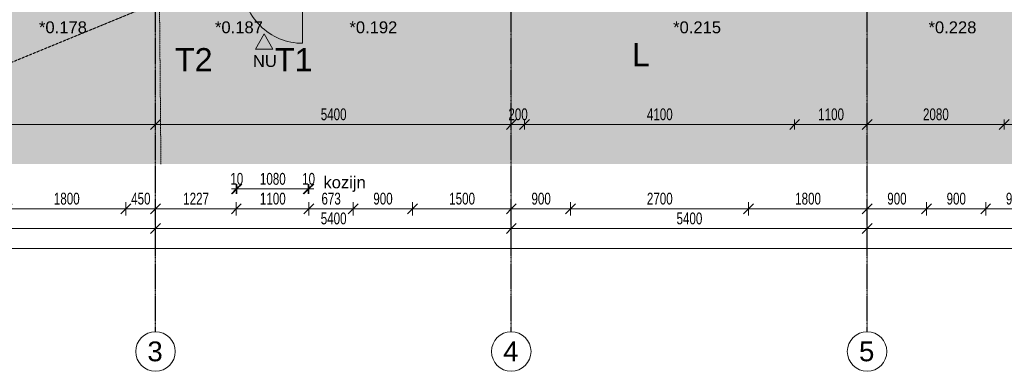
# Model space of a CAD drawing. Header units: millimetres. Extents: x -80560 to 110805, y -11020 to 52719.
# Tile 33 of 152: x 49034 to 63977, y 3783 to 9111. Entities that reach past the tile are written whole.
import ezdxf

# ---------------------------------------------------------------- set-up
doc = ezdxf.new("R2010")
doc.units = ezdxf.units.MM
doc.linetypes.add('CENTER2', pattern=[20, 8, -4, 4, -4])
doc.linetypes.add('DASHED2_2_', pattern=[6, 4, -2])
for name, color, linetype, lineweight in [('A-ANNO-DIMS', 211, 'Continuous', 9), ('A-ANNO-DIMS-100', 211, 'Continuous', 9), ('A-ANNO-NOTE', 131, 'Continuous', 18), ('A-FLOR-PATT', 8, 'Continuous', 18), ('A-GENM', 13, 'Continuous', 18), ('A-GLAZ-IDEN', 152, 'Continuous', 18), ('G-ANNO-SYMB', 111, 'Continuous', 9), ('G-ANNO-TEXT', 231, 'Continuous', 9), ('L-SITE', 91, 'Continuous', 18), ('S-GRID', 1, 'Continuous', 9), ('S-GRID-IDEN', 1, 'Continuous', 9)]:
    doc.layers.add(name, color=color, linetype=linetype, lineweight=lineweight)
doc.styles.add('Arial', font='arial.ttf', dxfattribs={"height": 180})
doc.styles.add('Arial_4', font='arial.ttf', dxfattribs={"height": 350})
doc.styles.add('Arial_5', font='arial.ttf', dxfattribs={"height": 300})
doc.styles.add('Arial_6', font='arial.ttf', dxfattribs={"width": 0.7, "height": 180})
doc.dimstyles.new('n3o_1_8', dxfattribs={"dimscale": 304.8, "dimtxt": 183.646692, "dimasz": 0.492126, "dimexe": 0.246063, "dimexo": 0.0625, "dimgap": 0.032808, "dimtad": 1, "dimdec": 0, "dimdsep": 46, "dimtxsty": 'Arial_6', "dimblk1": 'OBLIQUE', "dimblk2": 'OBLIQUE', "dimsah": 1, "dimcen": 0.09, "dimdle": 0.246063, "dimazin": 0, "dimtfac": 1, "dimtdec": 4, "dimtix": 1, "dimtmove": 0, "dimatfit": 3, "dimfxl": 0.246063, "dimfxlon": 1, "dimtvp": 1, "dimtolj": 1, "dimtzin": 0, "dimarcsym": 2})
doc.dimstyles.new('n3o_1_8_0_decimalen', dxfattribs={"dimscale": 304.8, "dimtxt": 183.646692, "dimasz": 0.492126, "dimexe": 0.328084, "dimexo": 0.0625, "dimgap": 0.032808, "dimtad": 1, "dimdec": 0, "dimdsep": 46, "dimtxsty": 'Arial_6', "dimblk1": 'OBLIQUE', "dimblk2": 'OBLIQUE', "dimsah": 1, "dimcen": 0.09, "dimdle": 0.328084, "dimazin": 0, "dimtfac": 1, "dimtdec": 4, "dimtix": 1, "dimtmove": 0, "dimatfit": 3, "dimfxl": 0.328084, "dimfxlon": 1, "dimtvp": 1, "dimtolj": 1, "dimtzin": 0, "dimarcsym": 2})
doc.dimstyles.new('n3o_1_8_3', dxfattribs={"dimscale": 304.8, "dimtxt": 183.646692, "dimasz": 0.492126, "dimexe": 0.246063, "dimexo": 0.0625, "dimgap": 0.032808, "dimtad": 1, "dimdec": 0, "dimdsep": 46, "dimtxsty": 'Arial_6', "dimblk1": 'OBLIQUE', "dimblk2": 'OBLIQUE', "dimsah": 1, "dimcen": 0.09, "dimdle": 0.246063, "dimazin": 0, "dimtfac": 1, "dimtdec": 4, "dimtix": 1, "dimtmove": 0, "dimatfit": 3, "dimfxl": 0.246063, "dimfxlon": 1, "dimtvp": 1, "dimtolj": 1, "dimtzin": 0, "dimarcsym": 2})

# ---------------------------------------------------------------- blocks, each defined once
blk = doc.blocks.new('90_n3o_opstelplaats_hulpdienst - brandweer_4x10m-1977999-DO_00 begane grond')
at = {"layer": 'L-SITE', "linetype": 'DASHED2_2_'}
for p, q in [((-5000, -2000), (-5000, 463)), ((1025, 410), (-5000, -2000)), ((-1071, 428), (5000, -2000)), ((5000, 375), (5000, -2000)), ((5000, -2000), (-5000, -2000))]:
    blk.add_line(p, q, dxfattribs=at)
blk = doc.blocks.new('Leonardo College_EHA_1489_R18_CF_situatie_2020_rvt-1-DO_00 begane grond')
at = {"layer": 'A-FLOR-PATT', "lineweight": 9}
h = blk.add_hatch(dxfattribs=at)
h.set_pattern_fill('FP_27', color=93, style=0, pattern_type=2)
h.set_pattern_definition([(90, (0, 0), (-456.197, 456.197), [120.967, -791.427]), (45, (0, 0), (-456.197, 456.197), [120.968, -524.193]), (135, (0, 0), (-456.197, -456.197), [120.968, -524.193])])
h.paths.add_polyline_path([(53548, 6923), (67447, 6923), (67425, 9701), (65130, 9701), (65130, 9711), (64440, 9713), (64440, 9701), (64450, 9701), (64450, 9584), (62200, 9584), (62200, 9701), (62210, 9701), (62210, 9720), (61626, 9721), (60390, 9721), (60390, 9701), (60400, 9701), (60400, 9584), (57700, 9584), (57700, 9701), (57710, 9701), (57710, 9721), (54990, 9721), (54990, 9701), (55000, 9701), (55000, 9584), (52300, 9584), (52300, 9701), (52268, 9701), (52268, 9694), (52290, 9694), (52290, 9684), (49610, 9684), (49610, 9694), (49632, 9694), (49632, 9701), (49600, 9700), (49600, 9584), (47450, 9584), (47450, 9701), (47418, 9701), (47418, 9694), (47440, 9694), (47440, 9684), (42960, 9684), (42960, 9694), (42982, 9694), (42982, 9701), (42950, 9700), (42950, 9584), (41600, 9584), (41600, 9701), (41568, 9701), (41568, 9694), (41590, 9694), (41590, 9684), (40683, 9684), (40682, 9678), (39817, 9678), (39817, 9684), (39710, 9684), (39710, 9694), (39732, 9694), (39732, 9701), (39700, 9701), (39700, 9584), (38800, 9584), (38800, 9701), (38768, 9701), (38768, 9694), (38790, 9694), (38790, 9684), (37910, 9684), (37910, 9694), (37932, 9694), (37932, 9701), (37900, 9701), (37900, 9584), (35200, 9584), (35200, 9701), (35168, 9701), (35168, 9694), (35190, 9694), (35190, 9684), (32510, 9684), (32510, 9694), (32532, 9694), (32532, 9701), (32500, 9701), (32500, 9584), (30100, 9584), (30100, 9701), (30068, 9701), (30068, 9694), (30090, 9694), (30090, 9684), (29210, 9684), (29210, 9694), (29232, 9694), (29232, 9701), (29200, 9701), (29200, 9584), (28527, 9584), (28527, 9701), (28495, 9701), (28495, 9694), (28517, 9694), (28517, 9684), (28412, 9684), (28409, 9668), (27544, 9668), (27542, 9684), (27437, 9684), (27437, 9694), (27459, 9694), (27459, 9701), (27427, 9701), (27427, 9584), (25750, 9584), (25750, 9701), (25718, 9701), (25718, 9694), (25740, 9694), (25740, 9684), (23960, 9684), (23960, 9694), (23982, 9694), (23982, 9701), (23950, 9700), (23950, 9584), (23050, 9584), (23050, 9701), (23018, 9701), (23018, 9694), (23040, 9694), (23040, 9684), (22160, 9684), (22160, 9694), (22182, 9694), (22182, 9701), (22150, 9701), (22150, 9584), (20350, 9584), (20350, 9701), (20318, 9701), (20318, 9694), (20340, 9694), (20340, 9684), (15860, 9684), (15860, 9694), (15882, 9694), (15882, 9701), (15850, 9700), (15850, 9584), (14384, 9584), (14384, 9721), (7590, 9721), (7590, 6923), (52710, 6923)], flags=0)
h.paths.add_polyline_path([(30068, 9713), (30073, 9713), (30073, 9721), (30068, 9721)], flags=0)
h.paths.add_polyline_path([(29227, 9713), (29232, 9713), (29232, 9721), (29227, 9721)], flags=0)
at = {"lineweight": 18, "rotation": 180.5084471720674}
blk.add_blockref('90_n3o_opstelplaats_hulpdienst - brandweer_4x10m-1977999-DO_00 begane grond', (21279, 7342), dxfattribs=at)
blk = doc.blocks.new('Mobility Plan Swing v2 - Mobility Plan Swing v2-33672550-DO_00 begane grond')
at = {"layer": 'A-GENM'}
blk.add_line((-457, 914), (-457, 0), dxfattribs=at)
blk.add_arc((-457, 0), 914, 360, 90, dxfattribs=at)
blk = doc.blocks.new('Grid - r_3_0mm-316018-DO_00 begane grond')
at = {"layer": 'S-GRID-IDEN'}
blk.add_circle((0, 0), 3, dxfattribs=at)
blk = doc.blocks.new('00_n3o_sym_entreepijltje - nooduitgang_1_8mm-3376787-DO_00 begane grond')
at = {"layer": 'A-ANNO-NOTE', "lineweight": 9}
blk.add_hatch(color=256, dxfattribs=at).paths.add_polyline_path([(-1.32, -2.32), (0, 0), (1.31, -2.32)], flags=0)
at = {"layer": 'A-ANNO-NOTE'}
for p, q in [((0, 0), (-1.32, -2.32)), ((1.31, -2.32), (0, 0)), ((-1.32, -2.32), (1.31, -2.32))]:
    blk.add_line(p, q, dxfattribs=at)
blk = doc.blocks.new('DIMBLOCK63-DO_00 begane grond')
at = {"layer": 'A-ANNO-DIMS-100'}
for p, q in [((45695, 5946), (45770, 6021)), ((45695, 6021), (45695, 5871)), ((45695, 5946), (45695, 6021)), ((51095, 5946), (51170, 6021)), ((51095, 6021), (51095, 5871)), ((51095, 5946), (51095, 6021)), ((45695, 5946), (45620, 5871)), ((45695, 5946), (51095, 5946)), ((51095, 5946), (51020, 5871))]:
    blk.add_line(p, q, dxfattribs=at)
at = {"layer": 'A-ANNO-DIMS-100', "color": 0, "insert": (48203, 6190), "char_height": 180, "width": 461.09, "attachment_point": 1, "line_spacing_factor": 0.941778, "style": 'Arial_6'}
blk.add_mtext('5400', dxfattribs=at)
blk = doc.blocks.new('_Oblique')
at = {"color": 0, "linetype": 'ByBlock', "lineweight": -2}
blk.add_line((-0.5, -0.5), (0.5, 0.5), dxfattribs=at)
blk = doc.blocks.new('DIMBLOCK64-DO_00 begane grond')
at = {"layer": 'A-ANNO-DIMS-100'}
for p, q in [((51095, 5946), (51170, 6021)), ((51095, 6021), (51095, 5871)), ((51095, 5946), (51095, 6021)), ((56495, 5946), (56570, 6021)), ((56495, 6021), (56495, 5871)), ((56495, 5946), (56495, 6021)), ((51095, 5946), (51020, 5871)), ((51095, 5946), (56495, 5946)), ((56495, 5946), (56420, 5871))]:
    blk.add_line(p, q, dxfattribs=at)
at = {"layer": 'A-ANNO-DIMS-100', "color": 0, "insert": (53603, 6190), "char_height": 180, "width": 461.09, "attachment_point": 1, "line_spacing_factor": 0.941778, "style": 'Arial_6'}
blk.add_mtext('5400', dxfattribs=at)
blk = doc.blocks.new('DIMBLOCK65-DO_00 begane grond')
at = {"layer": 'A-ANNO-DIMS-100'}
for p, q in [((56495, 5946), (56570, 6021)), ((56495, 6021), (56495, 5871)), ((56495, 5946), (56495, 6021)), ((61895, 5946), (61970, 6021)), ((61895, 6021), (61895, 5871)), ((61895, 5946), (61895, 6021)), ((56495, 5946), (56420, 5871)), ((56495, 5946), (61895, 5946)), ((61895, 5946), (61820, 5871))]:
    blk.add_line(p, q, dxfattribs=at)
at = {"layer": 'A-ANNO-DIMS-100', "color": 0, "insert": (59003, 6190), "char_height": 180, "width": 461.09, "attachment_point": 1, "line_spacing_factor": 0.941778, "style": 'Arial_6'}
blk.add_mtext('5400', dxfattribs=at)
blk = doc.blocks.new('DIMBLOCK66-DO_00 begane grond')
at = {"layer": 'A-ANNO-DIMS-100'}
for p, q in [((61895, 5946), (61970, 6021)), ((61895, 6021), (61895, 5871)), ((61895, 5946), (61895, 6021)), ((67295, 5946), (67370, 6021)), ((67295, 6021), (67295, 5871)), ((67295, 5946), (67295, 6021)), ((61895, 5946), (61820, 5871)), ((61895, 5946), (67295, 5946)), ((67295, 5946), (67220, 5871))]:
    blk.add_line(p, q, dxfattribs=at)
at = {"layer": 'A-ANNO-DIMS-100', "color": 0, "insert": (64403, 6190), "char_height": 180, "width": 461.09, "attachment_point": 1, "line_spacing_factor": 0.941778, "style": 'Arial_6'}
blk.add_mtext('5400', dxfattribs=at)
blk = doc.blocks.new('DIMBLOCK272-DO_00 begane grond')
at = {"layer": 'A-ANNO-DIMS-100'}
for p, q in [((102365, 10470), (102365, 5571)), ((102365, 5646), (102365, 10470)), ((39279, 5646), (39354, 5721)), ((39279, 5721), (39279, 5571)), ((39279, 5646), (39279, 5721)), ((102365, 5646), (102440, 5721)), ((39204, 5646), (102440, 5646)), ((39279, 5646), (39204, 5571)), ((102365, 5646), (102290, 5571))]:
    blk.add_line(p, q, dxfattribs=at)
at = {"layer": 'A-ANNO-DIMS-100', "color": 0, "insert": (70582, 5890), "char_height": 180, "width": 576.37, "attachment_point": 1, "line_spacing_factor": 0.941778, "style": 'Arial_6'}
blk.add_mtext('63086', dxfattribs=at)
blk = doc.blocks.new('DIMBLOCK530-DO_00 begane grond')
at = {"layer": 'A-ANNO-DIMS-100'}
for p, q in [((48845, 6346), (48845, 6146)), ((48845, 6246), (48845, 6346)), ((48845, 6246), (48920, 6321)), ((50645, 6346), (50645, 6146)), ((50645, 6246), (50645, 6346)), ((50645, 6246), (50720, 6321)), ((48845, 6246), (48770, 6171)), ((48845, 6246), (50645, 6246)), ((50645, 6246), (50570, 6171))]:
    blk.add_line(p, q, dxfattribs=at)
at = {"layer": 'A-ANNO-DIMS-100', "color": 0, "insert": (49553, 6490), "char_height": 180, "width": 461.09, "attachment_point": 1, "line_spacing_factor": 0.941778, "style": 'Arial_6'}
blk.add_mtext('1800', dxfattribs=at)
blk = doc.blocks.new('DIMBLOCK531-DO_00 begane grond')
at = {"layer": 'A-ANNO-DIMS-100'}
for p, q in [((50645, 6346), (50645, 6146)), ((50645, 6246), (50645, 6346)), ((50645, 6246), (50720, 6321)), ((51095, 6346), (51095, 6146)), ((51095, 6246), (51095, 6346)), ((51095, 6246), (51170, 6321)), ((50645, 6246), (50570, 6171)), ((50645, 6246), (51095, 6246)), ((51095, 6246), (51020, 6171))]:
    blk.add_line(p, q, dxfattribs=at)
at = {"layer": 'A-ANNO-DIMS-100', "color": 0, "insert": (50726, 6490), "char_height": 180, "width": 345.82, "attachment_point": 1, "line_spacing_factor": 0.941778, "style": 'Arial_6'}
blk.add_mtext('450', dxfattribs=at)
blk = doc.blocks.new('DIMBLOCK532-DO_00 begane grond')
at = {"layer": 'A-ANNO-DIMS-100'}
for p, q in [((51095, 6346), (51095, 6146)), ((51095, 6246), (51095, 6346)), ((51095, 6246), (51170, 6321)), ((52322, 6346), (52322, 6146)), ((52322, 6246), (52322, 6346)), ((52322, 6246), (52397, 6321)), ((51095, 6246), (51020, 6171)), ((51095, 6246), (52322, 6246)), ((52322, 6246), (52247, 6171))]:
    blk.add_line(p, q, dxfattribs=at)
at = {"layer": 'A-ANNO-DIMS-100', "color": 0, "insert": (51516, 6490), "char_height": 180, "width": 461.09, "attachment_point": 1, "line_spacing_factor": 0.941778, "style": 'Arial_6'}
blk.add_mtext('1227', dxfattribs=at)
blk = doc.blocks.new('DIMBLOCK533-DO_00 begane grond')
at = {"layer": 'A-ANNO-DIMS-100'}
for p, q in [((52322, 6346), (52322, 6146)), ((52322, 6246), (52322, 6346)), ((52322, 6246), (52397, 6321)), ((53422, 6346), (53422, 6146)), ((53422, 6246), (53422, 6346)), ((53422, 6246), (53497, 6321)), ((52322, 6246), (52247, 6171)), ((52322, 6246), (53422, 6246)), ((53422, 6246), (53347, 6171))]:
    blk.add_line(p, q, dxfattribs=at)
at = {"layer": 'A-ANNO-DIMS-100', "color": 0, "insert": (52680, 6490), "char_height": 180, "width": 461.09, "attachment_point": 1, "line_spacing_factor": 0.941778, "style": 'Arial_6'}
blk.add_mtext('1100', dxfattribs=at)
blk = doc.blocks.new('DIMBLOCK534-DO_00 begane grond')
at = {"layer": 'A-ANNO-DIMS-100'}
for p, q in [((53422, 6346), (53422, 6146)), ((53422, 6246), (53422, 6346)), ((53422, 6246), (53497, 6321)), ((54095, 6346), (54095, 6146)), ((54095, 6246), (54095, 6346)), ((54095, 6246), (54170, 6321)), ((53422, 6246), (53347, 6171)), ((53422, 6246), (54095, 6246)), ((54095, 6246), (54020, 6171))]:
    blk.add_line(p, q, dxfattribs=at)
at = {"layer": 'A-ANNO-DIMS-100', "color": 0, "insert": (53614, 6490), "char_height": 180, "width": 345.82, "attachment_point": 1, "line_spacing_factor": 0.941778, "style": 'Arial_6'}
blk.add_mtext('673', dxfattribs=at)
blk = doc.blocks.new('DIMBLOCK535-DO_00 begane grond')
at = {"layer": 'A-ANNO-DIMS-100'}
for p, q in [((54095, 6346), (54095, 6146)), ((54095, 6246), (54095, 6346)), ((54095, 6246), (54170, 6321)), ((54995, 6346), (54995, 6146)), ((54995, 6246), (54995, 6346)), ((54995, 6246), (55070, 6321)), ((54095, 6246), (54020, 6171)), ((54095, 6246), (54995, 6246)), ((54995, 6246), (54920, 6171))]:
    blk.add_line(p, q, dxfattribs=at)
at = {"layer": 'A-ANNO-DIMS-100', "color": 0, "insert": (54401, 6490), "char_height": 180, "width": 345.82, "attachment_point": 1, "line_spacing_factor": 0.941778, "style": 'Arial_6'}
blk.add_mtext('900', dxfattribs=at)
blk = doc.blocks.new('DIMBLOCK536-DO_00 begane grond')
at = {"layer": 'A-ANNO-DIMS-100'}
for p, q in [((54995, 6346), (54995, 6146)), ((54995, 6246), (54995, 6346)), ((54995, 6246), (55070, 6321)), ((56495, 6346), (56495, 6146)), ((56495, 6246), (56495, 6346)), ((56495, 6246), (56570, 6321)), ((54995, 6246), (54920, 6171)), ((54995, 6246), (56495, 6246)), ((56495, 6246), (56420, 6171))]:
    blk.add_line(p, q, dxfattribs=at)
at = {"layer": 'A-ANNO-DIMS-100', "color": 0, "insert": (55553, 6490), "char_height": 180, "width": 461.09, "attachment_point": 1, "line_spacing_factor": 0.941778, "style": 'Arial_6'}
blk.add_mtext('1500', dxfattribs=at)
blk = doc.blocks.new('DIMBLOCK537-DO_00 begane grond')
at = {"layer": 'A-ANNO-DIMS-100'}
for p, q in [((56495, 6346), (56495, 6146)), ((56495, 6246), (56495, 6346)), ((56495, 6246), (56570, 6321)), ((57395, 6346), (57395, 6146)), ((57395, 6246), (57395, 6346)), ((57395, 6246), (57470, 6321)), ((56495, 6246), (56420, 6171)), ((56495, 6246), (57395, 6246)), ((57395, 6246), (57320, 6171))]:
    blk.add_line(p, q, dxfattribs=at)
at = {"layer": 'A-ANNO-DIMS-100', "color": 0, "insert": (56801, 6490), "char_height": 180, "width": 345.82, "attachment_point": 1, "line_spacing_factor": 0.941778, "style": 'Arial_6'}
blk.add_mtext('900', dxfattribs=at)
blk = doc.blocks.new('DIMBLOCK538-DO_00 begane grond')
at = {"layer": 'A-ANNO-DIMS-100'}
for p, q in [((57395, 6346), (57395, 6146)), ((57395, 6246), (57395, 6346)), ((57395, 6246), (57470, 6321)), ((60095, 6346), (60095, 6146)), ((60095, 6246), (60095, 6346)), ((60095, 6246), (60170, 6321)), ((57395, 6246), (57320, 6171)), ((57395, 6246), (60095, 6246)), ((60095, 6246), (60020, 6171))]:
    blk.add_line(p, q, dxfattribs=at)
at = {"layer": 'A-ANNO-DIMS-100', "color": 0, "insert": (58553, 6490), "char_height": 180, "width": 461.09, "attachment_point": 1, "line_spacing_factor": 0.941778, "style": 'Arial_6'}
blk.add_mtext('2700', dxfattribs=at)
blk = doc.blocks.new('DIMBLOCK539-DO_00 begane grond')
at = {"layer": 'A-ANNO-DIMS-100'}
for p, q in [((60095, 6346), (60095, 6146)), ((60095, 6246), (60095, 6346)), ((60095, 6246), (60170, 6321)), ((61895, 6346), (61895, 6146)), ((61895, 6246), (61895, 6346)), ((61895, 6246), (61970, 6321)), ((60095, 6246), (60020, 6171)), ((60095, 6246), (61895, 6246)), ((61895, 6246), (61820, 6171))]:
    blk.add_line(p, q, dxfattribs=at)
at = {"layer": 'A-ANNO-DIMS-100', "color": 0, "insert": (60803, 6490), "char_height": 180, "width": 461.09, "attachment_point": 1, "line_spacing_factor": 0.941778, "style": 'Arial_6'}
blk.add_mtext('1800', dxfattribs=at)
blk = doc.blocks.new('DIMBLOCK540-DO_00 begane grond')
at = {"layer": 'A-ANNO-DIMS-100'}
for p, q in [((61895, 6346), (61895, 6146)), ((61895, 6246), (61895, 6346)), ((61895, 6246), (61970, 6321)), ((62795, 6346), (62795, 6146)), ((62795, 6246), (62795, 6346)), ((62795, 6246), (62870, 6321)), ((61895, 6246), (61820, 6171)), ((61895, 6246), (62795, 6246)), ((62795, 6246), (62720, 6171))]:
    blk.add_line(p, q, dxfattribs=at)
at = {"layer": 'A-ANNO-DIMS-100', "color": 0, "insert": (62201, 6490), "char_height": 180, "width": 345.82, "attachment_point": 1, "line_spacing_factor": 0.941778, "style": 'Arial_6'}
blk.add_mtext('900', dxfattribs=at)
blk = doc.blocks.new('DIMBLOCK541-DO_00 begane grond')
at = {"layer": 'A-ANNO-DIMS-100'}
for p, q in [((62795, 6346), (62795, 6146)), ((62795, 6246), (62795, 6346)), ((62795, 6246), (62870, 6321)), ((63695, 6346), (63695, 6146)), ((63695, 6246), (63695, 6346)), ((63695, 6246), (63770, 6321)), ((62795, 6246), (62720, 6171)), ((62795, 6246), (63695, 6246)), ((63695, 6246), (63620, 6171))]:
    blk.add_line(p, q, dxfattribs=at)
at = {"layer": 'A-ANNO-DIMS-100', "color": 0, "insert": (63101, 6490), "char_height": 180, "width": 345.82, "attachment_point": 1, "line_spacing_factor": 0.941778, "style": 'Arial_6'}
blk.add_mtext('900', dxfattribs=at)
blk = doc.blocks.new('DIMBLOCK542-DO_00 begane grond')
at = {"layer": 'A-ANNO-DIMS-100'}
for p, q in [((63695, 6346), (63695, 6146)), ((63695, 6246), (63695, 6346)), ((63695, 6246), (63770, 6321)), ((64595, 6346), (64595, 6146)), ((64595, 6246), (64595, 6346)), ((64595, 6246), (64670, 6321)), ((63695, 6246), (63620, 6171)), ((63695, 6246), (64595, 6246)), ((64595, 6246), (64520, 6171))]:
    blk.add_line(p, q, dxfattribs=at)
at = {"layer": 'A-ANNO-DIMS-100', "color": 0, "insert": (64001, 6490), "char_height": 180, "width": 345.82, "attachment_point": 1, "line_spacing_factor": 0.941778, "style": 'Arial_6'}
blk.add_mtext('900', dxfattribs=at)
blk = doc.blocks.new('DIMBLOCK610-DO_00 begane grond')
at = {"layer": 'A-ANNO-DIMS-100'}
for p, q in [((52322, 6546), (52397, 6621)), ((52322, 6621), (52322, 6471)), ((52322, 6546), (52322, 6621)), ((52332, 6546), (52407, 6621)), ((52332, 6621), (52332, 6471)), ((52332, 6546), (52332, 6621)), ((52247, 6546), (52332, 6546)), ((52322, 6546), (52247, 6471)), ((52332, 6546), (52257, 6471))]:
    blk.add_line(p, q, dxfattribs=at)
at = {"layer": 'A-ANNO-DIMS-100', "color": 0, "insert": (52231, 6790), "char_height": 180, "width": 230.55, "attachment_point": 1, "line_spacing_factor": 0.941778, "style": 'Arial_6'}
blk.add_mtext('10', dxfattribs=at)
blk = doc.blocks.new('DIMBLOCK611-DO_00 begane grond')
at = {"layer": 'A-ANNO-DIMS-100'}
for p, q in [((52332, 6546), (52407, 6621)), ((52332, 6621), (52332, 6471)), ((52332, 6546), (52332, 6621)), ((53412, 6546), (53487, 6621)), ((53412, 6621), (53412, 6471)), ((53412, 6546), (53412, 6621)), ((52332, 6546), (52257, 6471)), ((52332, 6546), (53412, 6546)), ((53412, 6546), (53337, 6471))]:
    blk.add_line(p, q, dxfattribs=at)
at = {"layer": 'A-ANNO-DIMS-100', "color": 0, "insert": (52680, 6790), "char_height": 180, "width": 461.09, "attachment_point": 1, "line_spacing_factor": 0.941778, "style": 'Arial_6'}
blk.add_mtext('1080', dxfattribs=at)
blk = doc.blocks.new('DIMBLOCK612-DO_00 begane grond')
at = {"layer": 'A-ANNO-DIMS-100'}
for p, q in [((53412, 6546), (53487, 6621)), ((53412, 6621), (53412, 6471)), ((53412, 6546), (53412, 6621)), ((53422, 6546), (53497, 6621)), ((53422, 6621), (53422, 6471)), ((53422, 6546), (53422, 6621)), ((53412, 6546), (53337, 6471)), ((53422, 6546), (53347, 6471)), ((53412, 6546), (53497, 6546))]:
    blk.add_line(p, q, dxfattribs=at)
at = {"layer": 'A-ANNO-DIMS-100', "color": 0, "insert": (53321, 6790), "char_height": 180, "width": 230.55, "attachment_point": 1, "line_spacing_factor": 0.941778, "style": 'Arial_6'}
blk.add_mtext('10', dxfattribs=at)
blk = doc.blocks.new('DIMBLOCK621-DO_00 begane grond')
at = {"layer": 'A-ANNO-DIMS-100'}
for p, q in [((46295, 7525), (46220, 7450)), ((46295, 7525), (46370, 7600)), ((46295, 7600), (46295, 7450)), ((46295, 7525), (46295, 7600)), ((46295, 7525), (51095, 7525)), ((51095, 7525), (51020, 7450)), ((51095, 7525), (51170, 7600)), ((51095, 7600), (51095, 7450)), ((51095, 7525), (51095, 7600))]:
    blk.add_line(p, q, dxfattribs=at)
at = {"layer": 'A-ANNO-DIMS-100', "color": 0, "insert": (48503, 7768), "char_height": 180, "width": 461.09, "attachment_point": 1, "line_spacing_factor": 0.941778, "style": 'Arial_6'}
blk.add_mtext('4800', dxfattribs=at)
blk = doc.blocks.new('DIMBLOCK622-DO_00 begane grond')
at = {"layer": 'A-ANNO-DIMS-100'}
for p, q in [((51095, 7525), (51020, 7450)), ((51095, 7525), (51170, 7600)), ((51095, 7600), (51095, 7450)), ((51095, 7525), (51095, 7600)), ((51095, 7525), (56495, 7525)), ((56495, 7525), (56420, 7450)), ((56495, 7525), (56570, 7600)), ((56495, 7600), (56495, 7450)), ((56495, 7525), (56495, 7600))]:
    blk.add_line(p, q, dxfattribs=at)
at = {"layer": 'A-ANNO-DIMS-100', "color": 0, "insert": (53603, 7768), "char_height": 180, "width": 461.09, "attachment_point": 1, "line_spacing_factor": 0.941778, "style": 'Arial_6'}
blk.add_mtext('5400', dxfattribs=at)
blk = doc.blocks.new('DIMBLOCK623-DO_00 begane grond')
at = {"layer": 'A-ANNO-DIMS-100'}
for p, q in [((56495, 7525), (56420, 7450)), ((56495, 7525), (56570, 7600)), ((56495, 7600), (56495, 7450)), ((56495, 7525), (56495, 7600)), ((56495, 7525), (56695, 7525)), ((56695, 7525), (56620, 7450)), ((56695, 7525), (56770, 7600)), ((56695, 7600), (56695, 7450)), ((56695, 7525), (56695, 7600))]:
    blk.add_line(p, q, dxfattribs=at)
at = {"layer": 'A-ANNO-DIMS-100', "color": 0, "insert": (56451, 7768), "char_height": 180, "width": 345.82, "attachment_point": 1, "line_spacing_factor": 0.941778, "style": 'Arial_6'}
blk.add_mtext('200', dxfattribs=at)
blk = doc.blocks.new('DIMBLOCK624-DO_00 begane grond')
at = {"layer": 'A-ANNO-DIMS-100'}
for p, q in [((56695, 7525), (56620, 7450)), ((56695, 7525), (56770, 7600)), ((56695, 7600), (56695, 7450)), ((56695, 7525), (56695, 7600)), ((56695, 7525), (60795, 7525)), ((60795, 7525), (60720, 7450)), ((60795, 7525), (60870, 7600)), ((60795, 7600), (60795, 7450)), ((60795, 7525), (60795, 7600))]:
    blk.add_line(p, q, dxfattribs=at)
at = {"layer": 'A-ANNO-DIMS-100', "color": 0, "insert": (58553, 7768), "char_height": 180, "width": 461.09, "attachment_point": 1, "line_spacing_factor": 0.941778, "style": 'Arial_6'}
blk.add_mtext('4100', dxfattribs=at)
blk = doc.blocks.new('DIMBLOCK625-DO_00 begane grond')
at = {"layer": 'A-ANNO-DIMS-100'}
for p, q in [((60795, 7525), (60720, 7450)), ((60795, 7525), (60870, 7600)), ((60795, 7600), (60795, 7450)), ((60795, 7525), (60795, 7600)), ((60795, 7525), (61895, 7525)), ((61895, 7525), (61820, 7450)), ((61895, 7525), (61970, 7600)), ((61895, 7600), (61895, 7450)), ((61895, 7525), (61895, 7600))]:
    blk.add_line(p, q, dxfattribs=at)
at = {"layer": 'A-ANNO-DIMS-100', "color": 0, "insert": (61153, 7768), "char_height": 180, "width": 461.09, "attachment_point": 1, "line_spacing_factor": 0.941778, "style": 'Arial_6'}
blk.add_mtext('1100', dxfattribs=at)
blk = doc.blocks.new('DIMBLOCK626-DO_00 begane grond')
at = {"layer": 'A-ANNO-DIMS-100'}
for p, q in [((61895, 7525), (61820, 7450)), ((61895, 7525), (61970, 7600)), ((61895, 7600), (61895, 7450)), ((61895, 7525), (61895, 7600)), ((61895, 7525), (63975, 7525)), ((63975, 7525), (63900, 7450)), ((63975, 7525), (64050, 7600)), ((63975, 7600), (63975, 7450)), ((63975, 7525), (63975, 7600))]:
    blk.add_line(p, q, dxfattribs=at)
at = {"layer": 'A-ANNO-DIMS-100', "color": 0, "insert": (62743, 7768), "char_height": 180, "width": 461.09, "attachment_point": 1, "line_spacing_factor": 0.941778, "style": 'Arial_6'}
blk.add_mtext('2080', dxfattribs=at)
blk = doc.blocks.new('DIMBLOCK627-DO_00 begane grond')
at = {"layer": 'A-ANNO-DIMS-100'}
for p, q in [((63975, 7525), (63900, 7450)), ((63975, 7525), (64050, 7600)), ((63975, 7600), (63975, 7450)), ((63975, 7525), (63975, 7600)), ((63975, 7525), (67295, 7525)), ((67295, 7525), (67220, 7450)), ((67295, 7525), (67370, 7600)), ((67295, 7600), (67295, 7450)), ((67295, 7525), (67295, 7600))]:
    blk.add_line(p, q, dxfattribs=at)
at = {"layer": 'A-ANNO-DIMS-100', "color": 0, "insert": (65443, 7768), "char_height": 180, "width": 461.09, "attachment_point": 1, "line_spacing_factor": 0.941778, "style": 'Arial_6'}
blk.add_mtext('3320', dxfattribs=at)

msp = doc.modelspace()

# ---------------------------------------------------------------- linework, layer by layer
at = {"layer": 'S-GRID', "linetype": 'CENTER2', "lineweight": 25}
for p, q in [((51094.8, 4383.3), (51094.8, 52119.1)), ((56494.8, 4383.3), (56494.8, 52119.1)), ((61894.8, 4383.3), (61894.8, 52119.1))]:
    msp.add_line(p, q, dxfattribs=at)

# ---------------------------------------------------------------- block references
at = {"color": 250, "lineweight": 5}
msp.add_blockref('Leonardo College_EHA_1489_R18_CF_situatie_2020_rvt-1-DO_00 begane grond', (24894.8, 0), dxfattribs=at)
at = {"layer": 'A-ANNO-NOTE', "xscale": 100, "yscale": 100, "zscale": 100}
msp.add_blockref('00_n3o_sym_entreepijltje - nooduitgang_1_8mm-3376787-DO_00 begane grond', (52746.5, 8895.1), dxfattribs=at)
at = {"layer": 'A-GENM', "rotation": 180}
msp.add_blockref('Mobility Plan Swing v2 - Mobility Plan Swing v2-33672550-DO_00 begane grond', (52871.8, 9668), dxfattribs=at)
at = {"layer": 'S-GRID-IDEN', "xscale": 99.99999999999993, "yscale": 99.99999999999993, "zscale": 99.99999999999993}
for p in [(51094.8, 4083.3), (56494.8, 4083.3), (61894.8, 4083.3)]:
    msp.add_blockref('Grid - r_3_0mm-316018-DO_00 begane grond', p, dxfattribs=at)

# ---------------------------------------------------------------- texts
at = {"layer": 'A-ANNO-NOTE', "lineweight": 9, "insert": (52573.4, 8575.1), "char_height": 180, "width": 432.911, "attachment_point": 1, "style": 'Arial'}
msp.add_mtext('NU', dxfattribs=at)
at = {"layer": 'A-GLAZ-IDEN', "lineweight": 9, "char_height": 180, "width": 865.822, "attachment_point": 1, "style": 'Arial'}
for s, insert in [('*0.178', (49327.1, 9086.2)), ('*0.187', (51998.1, 9086.2)), ('*0.192', (54038.4, 9086.2)), ('*0.215', (58951.4, 9086.2)), ('*0.228', (62827.1, 9086.2))]:
    msp.add_mtext(s, dxfattribs=dict(at, insert=insert))
at = {"layer": 'G-ANNO-SYMB', "char_height": 350, "attachment_point": 1, "style": 'Arial_4'}
for s, insert, width in [('T2', (51390.9, 8681), 697.468), ('T1', (52909.4, 8681), 697.468), ('L', (58325.3, 8757.4), 336.709)]:
    msp.add_mtext(s, dxfattribs=dict(at, insert=insert, width=width))
at = {"layer": 'G-ANNO-TEXT', "color": 7, "insert": (53643.7, 6736.8), "char_height": 180, "width": 761.603, "attachment_point": 1, "style": 'Arial'}
msp.add_mtext('kozijn', dxfattribs=at)
at = {"layer": 'S-GRID-IDEN', "char_height": 300, "width": 288.607, "attachment_point": 1, "style": 'Arial_5'}
for s, insert in [('3', (50972.2, 4235.1)), ('4', (56372.2, 4235.1)), ('5', (61772.2, 4235.1))]:
    msp.add_mtext(s, dxfattribs=dict(at, insert=insert))

# ---------------------------------------------------------------- dimensions: what is measured, and where the dimension line sits
at = {"layer": 'A-ANNO-DIMS'}
for base, p1, p2, dimstyle, override, picture, middle in [((102364.8, 5646.3), (39278.8, 5721.3), (102364.8, 10470.3), 'n3o_1_8', {"dimpost": '<>', "dimfxl": 63264.498951}, 'DIMBLOCK272-DO_00 begane grond', (70821.8, 5748.2)), ((51094.8, 7524.7), (46294.8, 7599.7), (51094.8, 7599.7), 'n3o_1_8_3', {"dimpost": '<>', "dimfxl": 4800}, 'DIMBLOCK621-DO_00 begane grond', (48694.8, 7626.6)), ((56494.8, 7524.7), (51094.8, 7599.7), (56494.8, 7599.7), 'n3o_1_8_3', {"dimpost": '<>', "dimfxl": 5400}, 'DIMBLOCK622-DO_00 begane grond', (53794.8, 7626.6)), ((56694.8, 7524.7), (56494.8, 7599.7), (56694.8, 7599.7), 'n3o_1_8_3', {"dimpost": '<>', "dimfxl": 200}, 'DIMBLOCK623-DO_00 begane grond', (56594.8, 7626.6)), ((60794.8, 7524.7), (56694.8, 7599.7), (60794.8, 7599.7), 'n3o_1_8_3', {"dimpost": '<>', "dimfxl": 4100}, 'DIMBLOCK624-DO_00 begane grond', (58744.8, 7626.6)), ((61894.8, 7524.7), (60794.8, 7599.7), (61894.8, 7599.7), 'n3o_1_8_3', {"dimpost": '<>', "dimfxl": 1100}, 'DIMBLOCK625-DO_00 begane grond', (61344.8, 7626.6)), ((63974.8, 7524.7), (61894.8, 7599.7), (63974.8, 7599.7), 'n3o_1_8_3', {"dimpost": '<>', "dimfxl": 2080}, 'DIMBLOCK626-DO_00 begane grond', (62934.8, 7626.6)), ((67294.8, 7524.7), (63974.8, 7599.7), (67294.8, 7599.7), 'n3o_1_8_3', {"dimpost": '<>', "dimfxl": 3320}, 'DIMBLOCK627-DO_00 begane grond', (65634.8, 7626.6)), ((52331.8, 6546.3), (52321.8, 6621.3), (52331.8, 6621.3), 'n3o_1_8_3', {"dimpost": '<>', "dimfxl": 10}, 'DIMBLOCK610-DO_00 begane grond', (52326.8, 6648.2)), ((53411.8, 6546.3), (52331.8, 6621.3), (53411.8, 6621.3), 'n3o_1_8_3', {"dimpost": '<>', "dimfxl": 1080}, 'DIMBLOCK611-DO_00 begane grond', (52871.8, 6648.2)), ((53421.8, 6546.3), (53411.8, 6621.3), (53421.8, 6621.3), 'n3o_1_8_3', {"dimpost": '<>', "dimfxl": 10}, 'DIMBLOCK612-DO_00 begane grond', (53416.8, 6648.2)), ((50644.8, 6246.3), (48844.8, 6346.3), (50644.8, 6346.3), 'n3o_1_8_0_decimalen', {"dimpost": '<>', "dimfxl": 1800}, 'DIMBLOCK530-DO_00 begane grond', (49744.8, 6348.2)), ((51094.8, 6246.3), (50644.8, 6346.3), (51094.8, 6346.3), 'n3o_1_8_0_decimalen', {"dimpost": '<>', "dimfxl": 450}, 'DIMBLOCK531-DO_00 begane grond', (50869.8, 6348.2)), ((52321.8, 6246.3), (51094.8, 6346.3), (52321.8, 6346.3), 'n3o_1_8_0_decimalen', {"dimpost": '<>', "dimfxl": 1227}, 'DIMBLOCK532-DO_00 begane grond', (51708.3, 6346.6)), ((53421.8, 6246.3), (52321.8, 6346.3), (53421.8, 6346.3), 'n3o_1_8_0_decimalen', {"dimpost": '<>', "dimfxl": 1100}, 'DIMBLOCK533-DO_00 begane grond', (52871.8, 6348.2)), ((54094.8, 6246.3), (53421.8, 6346.3), (54094.8, 6346.3), 'n3o_1_8_0_decimalen', {"dimpost": '<>', "dimfxl": 673}, 'DIMBLOCK534-DO_00 begane grond', (53758.3, 6348.2)), ((54994.8, 6246.3), (54094.8, 6346.3), (54994.8, 6346.3), 'n3o_1_8_0_decimalen', {"dimpost": '<>', "dimfxl": 900}, 'DIMBLOCK535-DO_00 begane grond', (54544.8, 6348.2)), ((56494.8, 6246.3), (54994.8, 6346.3), (56494.8, 6346.3), 'n3o_1_8_0_decimalen', {"dimpost": '<>', "dimfxl": 1500}, 'DIMBLOCK536-DO_00 begane grond', (55744.8, 6348.2)), ((57394.8, 6246.3), (56494.8, 6346.3), (57394.8, 6346.3), 'n3o_1_8_0_decimalen', {"dimpost": '<>', "dimfxl": 900}, 'DIMBLOCK537-DO_00 begane grond', (56944.8, 6348.2)), ((60094.8, 6246.3), (57394.8, 6346.3), (60094.8, 6346.3), 'n3o_1_8_0_decimalen', {"dimpost": '<>', "dimfxl": 2700}, 'DIMBLOCK538-DO_00 begane grond', (58744.8, 6348.2)), ((61894.8, 6246.3), (60094.8, 6346.3), (61894.8, 6346.3), 'n3o_1_8_0_decimalen', {"dimpost": '<>', "dimfxl": 1800}, 'DIMBLOCK539-DO_00 begane grond', (60994.8, 6348.2)), ((62794.8, 6246.3), (61894.8, 6346.3), (62794.8, 6346.3), 'n3o_1_8_0_decimalen', {"dimpost": '<>', "dimfxl": 900}, 'DIMBLOCK540-DO_00 begane grond', (62344.8, 6348.2)), ((63694.8, 6246.3), (62794.8, 6346.3), (63694.8, 6346.3), 'n3o_1_8_0_decimalen', {"dimpost": '<>', "dimfxl": 900}, 'DIMBLOCK541-DO_00 begane grond', (63244.8, 6348.2)), ((64594.8, 6246.3), (63694.8, 6346.3), (64594.8, 6346.3), 'n3o_1_8_0_decimalen', {"dimpost": '<>', "dimfxl": 900}, 'DIMBLOCK542-DO_00 begane grond', (64144.8, 6348.2)), ((51094.8, 5946.3), (45694.8, 6021.3), (51094.8, 6021.3), 'n3o_1_8', {"dimpost": '<>', "dimfxl": 5400}, 'DIMBLOCK63-DO_00 begane grond', (48394.8, 6048.2)), ((56494.8, 5946.3), (51094.8, 6021.3), (56494.8, 6021.3), 'n3o_1_8', {"dimpost": '<>', "dimfxl": 5400}, 'DIMBLOCK64-DO_00 begane grond', (53794.8, 6048.2)), ((61894.8, 5946.3), (56494.8, 6021.3), (61894.8, 6021.3), 'n3o_1_8', {"dimpost": '<>', "dimfxl": 5400}, 'DIMBLOCK65-DO_00 begane grond', (59194.8, 6048.2)), ((67294.8, 5946.3), (61894.8, 6021.3), (67294.8, 6021.3), 'n3o_1_8', {"dimpost": '<>', "dimfxl": 5400}, 'DIMBLOCK66-DO_00 begane grond', (64594.8, 6048.2))]:
    dim = msp.add_linear_dim(base=base, p1=p1, p2=p2, dimstyle=dimstyle, override=override, dxfattribs=at)
    dim.commit()
    dim.dimension.update_dxf_attribs({"geometry": picture, "text_midpoint": middle})

doc.saveas('drawing.dxf')
